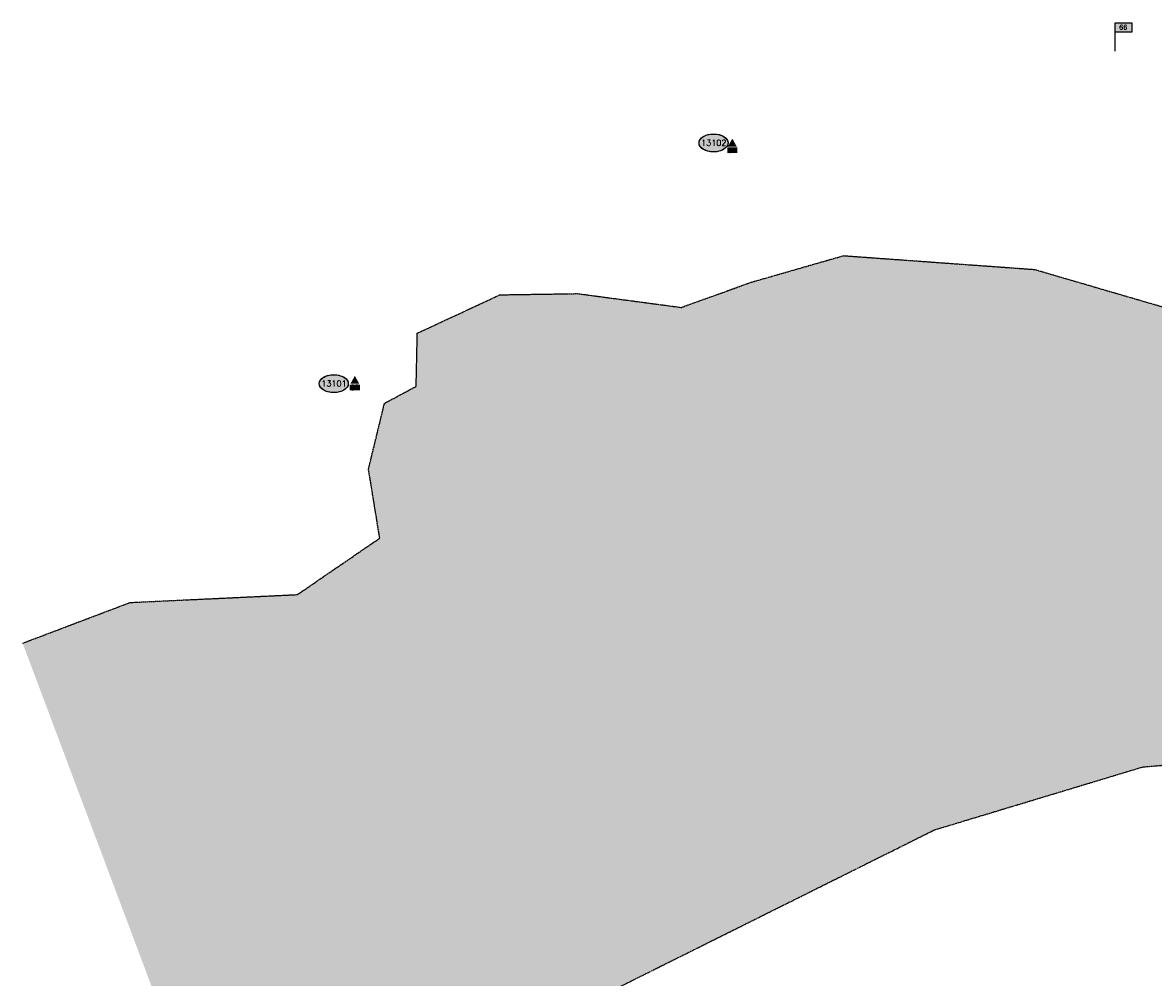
# Model space of a CAD drawing. Header units: feet. Extents: x 115483 to 126385, y 198984 to 203923.
# Tile 10 of 34: x 115483 to 116444, y 202598 to 203409. Entities that reach past the tile are written whole.
import ezdxf
from ezdxf.enums import TextEntityAlignment as Align

# ---------------------------------------------------------------- set-up
doc = ezdxf.new("R2010")
doc.units = ezdxf.units.FT
doc.header["$MEASUREMENT"] = 0
doc.linetypes.add('STREAM', pattern=[1.475, 1, -0.1, 0.025, -0.1, 0.025, -0.1, 0.025, -0.1])
for name, color, linetype in [('V-CTRL-HCPT-SYMB-PRIM', 32, 'Continuous'), ('V-CTRL-HCPT-SYMB-PRIM-BUBL', 32, 'Continuous'), ('V-PATT-WATR', 126, 'Continuous'), ('V-RIVR-OHW-GOOG', 21, 'STREAM'), ('V-SITE-SIGN-MILE-SYMB', 3, 'Continuous')]:
    doc.layers.add(name, color=color, linetype=linetype)
doc.styles.add('L80', font='simplex.shx', dxfattribs={"width": 0.9, "height": 4})
doc.styles.add('romans', font='romans.shx', dxfattribs={"height": 75})

# ---------------------------------------------------------------- blocks, each defined once
blk = doc.blocks.new('V-NODE-SURV-STS')
blk.add_solid([(-0.075, -0.045), (0, 0.089), (0.075, -0.045)])
at = {"color": 155}
blk.add_solid([(-0.086, -0.059), (0.086, -0.059), (-0.086, -0.158), (0.086, -0.158)], dxfattribs=at)
at = {"style": 'romans'}
blk.add_text('CP', height=0.0871, dxfattribs=at).set_placement((0, -0.153), align=Align.CENTER)
blk = doc.blocks.new('pnt')
h = blk.add_hatch(color=155)
edge = h.paths.add_edge_path()
edge.add_spline(control_points=[(-0.247, 0), (-0.247, -0.033), (-0.229, -0.066), (-0.132, -0.145), (-0.007, -0.167), (0.17, -0.121), (0.232, -0.075), (0.257, 0.032), (0.218, 0.091), (0.072, 0.155), (-0.029, 0.161), (-0.189, 0.111), (-0.245, 0.059), (-0.247, 0.002), (-0.247, 0.001), (-0.247, 0)], knot_values=[0, 0, 0, 0, 0.650821, 0.650821, 1.952463, 1.952463, 2.9911, 2.9911, 4.081418, 4.081418, 5.171735, 5.171735, 6.262052, 6.262052, 6.283185, 6.283185, 6.283185, 6.283185], degree=3, periodic=0)
blk.add_ellipse((0, 0), major_axis=(-0.247, 0), ratio=0.616922)
at = {"color": 155}
blk.add_open_spline([(-0.247, 0), (-0.247, -0.033), (-0.229, -0.066), (-0.132, -0.145), (-0.007, -0.167), (0.17, -0.121), (0.232, -0.075), (0.257, 0.032), (0.218, 0.091), (0.072, 0.155), (-0.029, 0.161), (-0.189, 0.111), (-0.245, 0.059), (-0.247, 0.002), (-0.247, 0.001), (-0.247, 0)], degree=3, knots=[0, 0, 0, 0, 0.650821, 0.650821, 1.952463, 1.952463, 2.9911, 2.9911, 4.081418, 4.081418, 5.171735, 5.171735, 6.262052, 6.262052, 6.283185, 6.283185, 6.283185, 6.283185], dxfattribs=at)
at = {"style": 'L80'}
blk.add_attdef('12345', text='', height=0.08, dxfattribs=at).set_placement((0.004, 0.002), align=Align.MIDDLE)
blk = doc.blocks.new('Milepost')
blk.add_lwpolyline([(0, 0.324), (0.293, 0.324), (0.293, 0.474), (0, 0.474), (0, 0)])
at = {"color": 155}
blk.add_solid([(0.3, 0.319), (-0.007, 0.319), (0.298, 0.483), (-0.007, 0.483)], dxfattribs=at)
at = {"style": 'L80'}
blk.add_attdef('MP', text='', height=0.08, dxfattribs=at).set_placement((0.142, 0.403), align=Align.MIDDLE_CENTER)

msp = doc.modelspace()

# ---------------------------------------------------------------- hatches: boundary and pattern name
at = {"layer": 'V-PATT-WATR'}
h = msp.add_hatch(color=256, dxfattribs=at)
h.dxf.hatch_style = 1
h.paths.add_polyline_path([(117716.95, 202698.5), (117703.56, 202719.54), (117688.15, 202733.3), (117642.2, 202756.66), (117579.73, 202777.47), (117451.83, 202830.98), (117316.97, 202892.97), (117274.64, 202939.21), (117052.16, 203022.84), (116905.48, 203074.01), (116689.02, 203116.45), (116476.92, 203160.41), (116343.01, 203199.49), (116180.76, 203211.21), (116102.57, 203188.74), (116042.95, 203167.25), (115954.98, 203178.97), (115888.8, 203177.96), (115818.71, 203145.34), (115817.75, 203100.24), (115790.87, 203085.85), (115777.25, 203029.82), (115786.85, 202971.29), (115716.77, 202923.31), (115574.68, 202916.59), (115483.47, 202882.05), (115633.41, 202483.13), (115813.45, 202559.53), (115973.37, 202581.64), (116258.06, 202723.51), (116434.9, 202776.94), (116636.41, 202793.39), (116800.91, 202731.73), (116895.5, 202587.87), (117097.02, 202464.56), (117253.29, 202337.13), (117413.68, 202234.38), (117528.83, 202160.39), (117947.79, 202486.39), (117927, 202489.83), (117900.71, 202494.04), (117876.89, 202503.36), (117856.82, 202515.18), (117837.39, 202527.33), (117818.39, 202540.28), (117799.1, 202552.75), (117781.08, 202566.13), (117765.81, 202580.76), (117753.33, 202597.37), (117743.52, 202612.44), (117738.9, 202627.08), (117739.56, 202648.77), (117737.25, 202668.03), (117730.21, 202677.4)])

# ---------------------------------------------------------------- linework, layer by layer
at = {"layer": 'V-RIVR-OHW-GOOG', "flags": 128}
for points in [[(115483.47, 202882.05), (115574.68, 202916.59), (115716.77, 202923.31), (115786.85, 202971.29), (115777.25, 203029.82), (115790.87, 203085.85), (115817.75, 203100.24), (115818.71, 203145.34), (115888.8, 203177.96), (115954.98, 203178.97), (116042.95, 203167.25), (116102.57, 203188.74), (116180.76, 203211.21), (116343.01, 203199.49), (116476.92, 203160.41), (116689.02, 203116.45), (116905.48, 203074.01), (117052.16, 203022.84), (117274.64, 202939.21), (117316.97, 202892.97), (117451.83, 202830.98), (117579.73, 202777.47), (117642.2, 202756.66), (117688.15, 202733.3)], [(115633.41, 202483.13), (115813.45, 202559.53), (115973.37, 202581.64), (116258.06, 202723.51), (116434.9, 202776.94), (116636.41, 202793.39), (116800.91, 202731.73), (116895.5, 202587.87), (117097.02, 202464.56), (117253.29, 202337.13), (117413.68, 202234.38), (117528.83, 202160.39), (117586.41, 202020.64), (117676.89, 201967.2), (117701.56, 201819.23), (117804.37, 201732.91), (117882.51, 201675.36), (117894.85, 201432.85), (117935.98, 201149.24), (118005.89, 201042.37), (118010, 200894.39), (117956.54, 200660.1), (118001.78, 200355.93), (118310.14, 199673.79), (118461.39, 199588.35), (118573.19, 199608.07), (118625.8, 199542.34), (118592.92, 199437.17), (118671.83, 199253.14), (118790.2, 199233.42), (118915.15, 199141.4), (119224.24, 199095.39), (119592.51, 199069.1), (119796.37, 199161.12), (120039.69, 199272.85), (120138.33, 199259.71), (120230.4, 199272.85), (120368.5, 199391.16), (120703.89, 199529.19), (120894.6, 199608.07), (121354.94, 199778.96), (121545.65, 199805.25), (121670.6, 199811.82), (121828.43, 199877.55), (122065.18, 200133.89), (122235.02, 200149.68)]]:
    msp.add_lwpolyline(points, dxfattribs=at)

# ---------------------------------------------------------------- block references
at = {"layer": 'V-CTRL-HCPT-SYMB-PRIM', "xscale": 50, "yscale": 50}
for p in [(116086.29, 203306.18), (115765.66, 203104.65)]:
    msp.add_blockref('V-NODE-SURV-STS', p, dxfattribs=at)
at = {"layer": 'V-CTRL-HCPT-SYMB-PRIM-BUBL'}
ref = msp.add_blockref('pnt', (116070.34, 203306.99), dxfattribs=dict(at, xscale=50, yscale=50))
ref.add_attrib('123', '13102', dxfattribs={"layer": '0', "height": 5, "style": 'L80'}).set_placement((116070.56, 203307.08), align=Align.MIDDLE)
ref = msp.add_blockref('pnt', (115747.75, 203102.51), dxfattribs=dict(at, xscale=50, yscale=50))
ref.add_attrib('123', '13101', dxfattribs={"layer": '0', "height": 5, "style": 'L80'}).set_placement((115747.98, 203102.6), align=Align.MIDDLE)
at = {"layer": 'V-SITE-SIGN-MILE-SYMB', "xscale": 50, "yscale": 50, "zscale": 50}
msp.add_blockref('Milepost', (116411.21, 203385.04), dxfattribs=at).add_auto_attribs({'MP': '66'})

doc.saveas('drawing.dxf')
